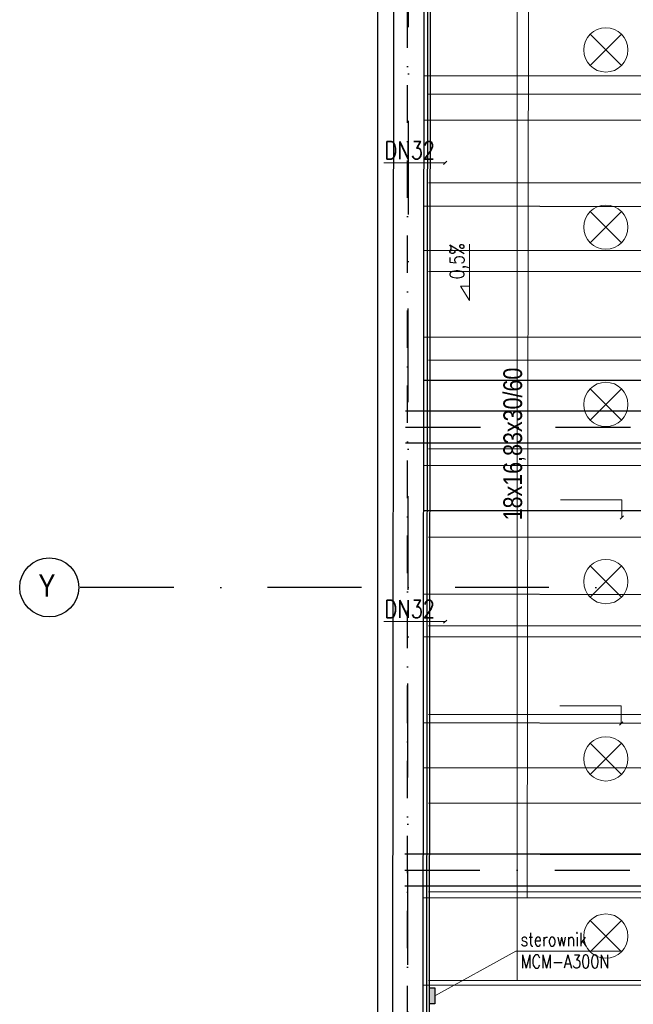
# Model space of a CAD drawing. Header units: millimetres. Extents: x -32221 to 212500, y 31663 to 93766.
# Tile 189 of 256: x 76903 to 81058, y 37833 to 44500. Entities that reach past the tile are written whole.
import ezdxf

# ---------------------------------------------------------------- set-up
doc = ezdxf.new("R2010")
doc.units = ezdxf.units.MM
doc.linetypes.add('DASHDOTX2', pattern=[50.8, 25.4, -12.7, 0, -12.7])
for name, color, linetype in [('Freon sterowanie', 251, 'Continuous'), ('osie', 251, 'Continuous'), ('Sciany', 251, 'Continuous')]:
    doc.layers.add(name, color=color, linetype=linetype)
for name, color, linetype, lineweight in [('kasetony', 251, 'Continuous', 5), ('lampy', 251, 'Continuous', 9), ('opis', 251, 'Continuous', 15), ('Opisy', 251, 'Continuous', 13)]:
    doc.layers.add(name, color=color, linetype=linetype, lineweight=lineweight)
doc.styles.get("Standard").update_dxf_attribs({"font": 'ARIALN.TTF'})

msp = doc.modelspace()

# ---------------------------------------------------------------- hatches: boundary and pattern name
at = {"layer": 'Freon sterowanie', "true_color": 0x636466}
msp.add_hatch(color=251, dxfattribs=at).paths.add_polyline_path([(79714.742, 37944.959), (79678.549, 37944.959), (79678.549, 37835.145), (79714.742, 37835.145)])

# ---------------------------------------------------------------- linework, layer by layer
at = {"layer": 'Freon sterowanie', "color": 251, "true_color": 0x636466}
msp.add_lwpolyline([(79678.549, 37835.145), (79678.549, 37944.959), (79714.742, 37944.959), (79714.742, 37835.145)], close=True, dxfattribs=at)
at = {"layer": 'kasetony', "color": 251, "true_color": 0x636466}
for p, q in [((80272.266, 43994.948), (80272.266, 44594.948)), ((80272.266, 44594.948), (80272.266, 43994.948)), ((79672.266, 43994.948), (80272.266, 43994.948)), ((80272.266, 43994.948), (79672.266, 43994.948)), ((80272.266, 43994.948), (81472.266, 43994.948)), ((80272.266, 43394.948), (80272.266, 43994.948)), ((80272.266, 43994.948), (80272.266, 43394.948)), ((81472.266, 43994.948), (80272.266, 43994.948)), ((79672.266, 43394.948), (80272.266, 43394.948)), ((80272.266, 43394.948), (79672.266, 43394.948)), ((80272.266, 43394.948), (81472.266, 43394.948)), ((80272.266, 42794.948), (80272.266, 43394.948)), ((80272.266, 43394.948), (80272.266, 42794.948)), ((81472.266, 43394.948), (80272.266, 43394.948)), ((79672.266, 42794.948), (80272.266, 42794.948)), ((80272.266, 42794.948), (79672.266, 42794.948)), ((80272.266, 42794.948), (81472.266, 42794.948)), ((80272.266, 42194.948), (80272.266, 42794.948)), ((80272.266, 42794.948), (80272.266, 42194.948)), ((81472.266, 42794.948), (80272.266, 42794.948)), ((79672.266, 42194.948), (80272.266, 42194.948)), ((80272.266, 42194.948), (79672.266, 42194.948)), ((80272.266, 42194.948), (81472.266, 42194.948)), ((80272.266, 41594.948), (80272.266, 42194.948)), ((80272.266, 42194.948), (80272.266, 41594.948)), ((81472.266, 42194.948), (80272.266, 42194.948)), ((79672.266, 41594.948), (80272.266, 41594.948)), ((80272.266, 41594.948), (79672.266, 41594.948)), ((80272.266, 41594.948), (81472.266, 41594.948)), ((80272.266, 40994.948), (80272.266, 41594.948)), ((80272.266, 41594.948), (80272.266, 40994.948)), ((81472.266, 41594.948), (80272.266, 41594.948)), ((79672.266, 40994.948), (80272.266, 40994.948)), ((80272.266, 40994.948), (79672.266, 40994.948)), ((80272.266, 40994.948), (81472.266, 40994.948)), ((80272.266, 40394.948), (80272.266, 40994.948)), ((80272.266, 40994.948), (80272.266, 40394.948)), ((81472.266, 40994.948), (80272.266, 40994.948)), ((79672.266, 40394.948), (80272.266, 40394.948)), ((80272.266, 40394.948), (79672.266, 40394.948)), ((80272.266, 40394.948), (81472.266, 40394.948)), ((80272.266, 39794.948), (80272.266, 40394.948)), ((80272.266, 40394.948), (80272.266, 39794.948)), ((81472.266, 40394.948), (80272.266, 40394.948)), ((79672.266, 39794.948), (80272.266, 39794.948)), ((80272.266, 39794.948), (79672.266, 39794.948)), ((80272.266, 39794.948), (81472.266, 39794.948)), ((80272.266, 39194.948), (80272.266, 39794.948)), ((80272.266, 39794.948), (80272.266, 39194.948)), ((81472.266, 39794.948), (80272.266, 39794.948)), ((79672.266, 39194.948), (80272.266, 39194.948)), ((80272.266, 39194.948), (79672.266, 39194.948)), ((80272.266, 39194.948), (81472.266, 39194.948)), ((80272.266, 38594.948), (80272.266, 39194.948)), ((80272.266, 39194.948), (80272.266, 38594.948)), ((81472.266, 39194.948), (80272.266, 39194.948)), ((79672.266, 38594.948), (80272.266, 38594.948)), ((80272.266, 38594.948), (79672.266, 38594.948)), ((80272.266, 38594.948), (81472.266, 38594.948)), ((80272.266, 37994.948), (80272.266, 38594.948)), ((80272.266, 38594.948), (80272.266, 37994.948)), ((81472.266, 38594.948), (80272.266, 38594.948)), ((79672.266, 37994.948), (80272.266, 37994.948)), ((80272.266, 37994.948), (79672.266, 37994.948)), ((80272.266, 37994.948), (81472.266, 37994.948)), ((81472.266, 37994.948), (80272.266, 37994.948))]:
    msp.add_line(p, q, dxfattribs=at)
at = {"layer": 'lampy', "color": 251, "true_color": 0x636466}
for p, q in [((80766.2, 44401.014), (80978.332, 44188.882)), ((80978.332, 44401.014), (80766.2, 44188.882)), ((80766.2, 43201.014), (80978.332, 42988.882)), ((80978.332, 43201.014), (80766.2, 42988.882)), ((80766.2, 42001.014), (80978.332, 41788.882)), ((80978.332, 42001.014), (80766.2, 41788.882)), ((80766.2, 40801.014), (80978.332, 40588.882)), ((80978.332, 40801.014), (80766.2, 40588.882)), ((80766.2, 39601.014), (80978.332, 39388.882)), ((80978.332, 39601.014), (80766.2, 39388.882)), ((80766.2, 38401.014), (80978.332, 38188.882)), ((80978.332, 38401.014), (80766.2, 38188.882))]:
    msp.add_line(p, q, dxfattribs=at)
for centre in [(80872.266, 44294.948), (80872.266, 43094.948), (80872.266, 41894.948), (80872.266, 40694.948), (80872.266, 39494.948), (80872.266, 38294.948)]:
    msp.add_circle(centre, 150, dxfattribs=at)
at = {"layer": 'opis', "color": 251, "true_color": 0x636466}
for p, q in [((79772.7, 43519.012), (79795.17, 43541.482)), ((79368.094, 43530.247), (79783.935, 43530.247)), ((79948.666, 42597.733), (79948.666, 42979.95)), ((79948.666, 42597.733), (79887.753, 42695.075)), ((79887.753, 42695.075), (79948.666, 42695.075)), ((80564.5, 41248.662), (80980.341, 41248.662)), ((80980.341, 41248.662), (80980.335, 41128.431)), ((80969.1, 41117.196), (80991.57, 41139.666)), ((79368.094, 40423.787), (79783.935, 40423.787)), ((79772.7, 40412.552), (79795.17, 40435.022)), ((80561.217, 39854.781), (80977.058, 39854.781)), ((80977.058, 39854.781), (80977.052, 39734.549)), ((80965.817, 39723.314), (80988.287, 39745.784)), ((79714.742, 37890.052), (80262.267, 38192.394)), ((80262.267, 38192.394), (80983.063, 38192.394))]:
    msp.add_line(p, q, dxfattribs=at)
at = {"layer": 'Opisy', "color": 251, "true_color": 0x636466}
msp.add_line((80338.875, 38559.058), (80350.636, 45604.836), dxfattribs=at)
at = {"layer": 'osie', "color": 251, "linetype": 'DASHDOTX2', "ltscale": 25, "true_color": 0x636466}
for p, q in [((79527.066, 33019.002), (79550.699, 62731.446)), ((93188.295, 40655.672), (77303.49, 40655.672))]:
    msp.add_line(p, q, dxfattribs=at)
at = {"layer": 'osie', "color": 251, "true_color": 0x636466}
for p, q in [((79516.379, 41851.817), (89748.401, 41851.817)), ((89718.693, 41631.817), (79515.979, 41631.817)), ((79510.926, 38851.817), (89343.3, 38851.817)), ((89313.593, 38631.817), (79510.527, 38631.817))]:
    msp.add_line(p, q, dxfattribs=at)
at = {"layer": 'osie', "color": 251, "linetype": 'DASHDOTX2', "ltscale": 20, "true_color": 0x636466}
for p, q in [((79516.179, 41741.817), (89733.547, 41741.817)), ((79510.726, 38741.817), (89328.447, 38741.817))]:
    msp.add_line(p, q, dxfattribs=at)
at = {"layer": 'osie', "color": 251, "true_color": 0x636466}
msp.add_circle((77103.49, 40655.672), 200, dxfattribs=at)
at = {"layer": 'Sciany', "color": 251, "linetype": 'DASHDOTX2', "ltscale": 10, "true_color": 0x636466}
msp.add_line((79528.63, 33639.4), (79528.63, 47739.724), dxfattribs=at)
at = {"layer": 'Sciany', "color": 251, "true_color": 0x636466}
for p, q in [((79327.03, 46097.801), (79327.03, 33442.474)), ((79426.116, 33439.499), (79438.73, 46095.596)), ((79630.793, 33734.066), (79643.108, 46082.956)), ((79657.803, 33759.658), (79668.493, 46108.508)), ((79674.847, 33776.718), (79685.96, 46125.101)), ((86303.718, 44104.322), (79641.152, 44120.014)), ((81119.151, 43817.538), (79640.852, 43819.011)), ((86310.026, 43220.579), (79640.271, 43236.294)), ((81112.572, 42934.4), (79639.971, 42935.867)), ((86302.128, 42334.878), (79639.388, 42350.571)), ((81113.162, 42056.067), (79639.096, 42057.536)), ((86314.034, 41466.37), (79638.522, 41482.09)), ((81115.372, 41173.826), (79638.217, 41175.298)), ((86306.97, 40593.614), (79637.653, 40609.322)), ((81108.123, 40318.81), (79637.365, 40320.276)), ((86306.757, 39721.996), (79636.784, 39737.706)), ((81108.18, 39432.928), (79636.482, 39434.394)), ((86317.614, 38833.928), (79643.665, 38849.647)), ((81108.641, 38551.522), (79635.603, 38552.99)), ((86260.94, 37947.777), (79635.015, 37963.383))]:
    msp.add_line(p, q, dxfattribs=at)

# ---------------------------------------------------------------- texts
at = {"layer": 'opis', "color": 251, "true_color": 0x636466, "attachment_point": 1}
for s, insert, char_height, width in [('{\\Fromans|c238;\\W0.8;DN32}', (79373.947, 43675.866), 120, 248.87938), ('{\\Fromans|c238;\\W0.8;DN32}', (79373.947, 40569.405), 120, 248.87938), ('\\Fromans|c238;\\W0.8;sterownik\\PMCM-A300N', (80294.899, 38317.347), 90, 1111.44033)]:
    msp.add_mtext(s, dxfattribs=dict(at, insert=insert, char_height=char_height, width=width))
at = {"layer": 'opis', "color": 251, "true_color": 0x636466, "insert": (79816.749, 42742.468), "char_height": 96, "width": 746.63813, "attachment_point": 1, "rotation": 90}
msp.add_mtext('{\\Fromans|c238;\\W0.8;0,5%}', dxfattribs=at)
at = {"layer": 'Opisy', "color": 251, "true_color": 0x636466}
msp.add_text('18x16,83x30/60', height=126.78053, rotation=90, dxfattribs=at).set_placement((80305.09, 41109.811))
at = {"layer": 'osie', "color": 251, "true_color": 0x636466}
msp.add_text('Y', height=151.314, dxfattribs=at).set_placement((77030.044, 40593.582))

doc.saveas('drawing.dxf')
